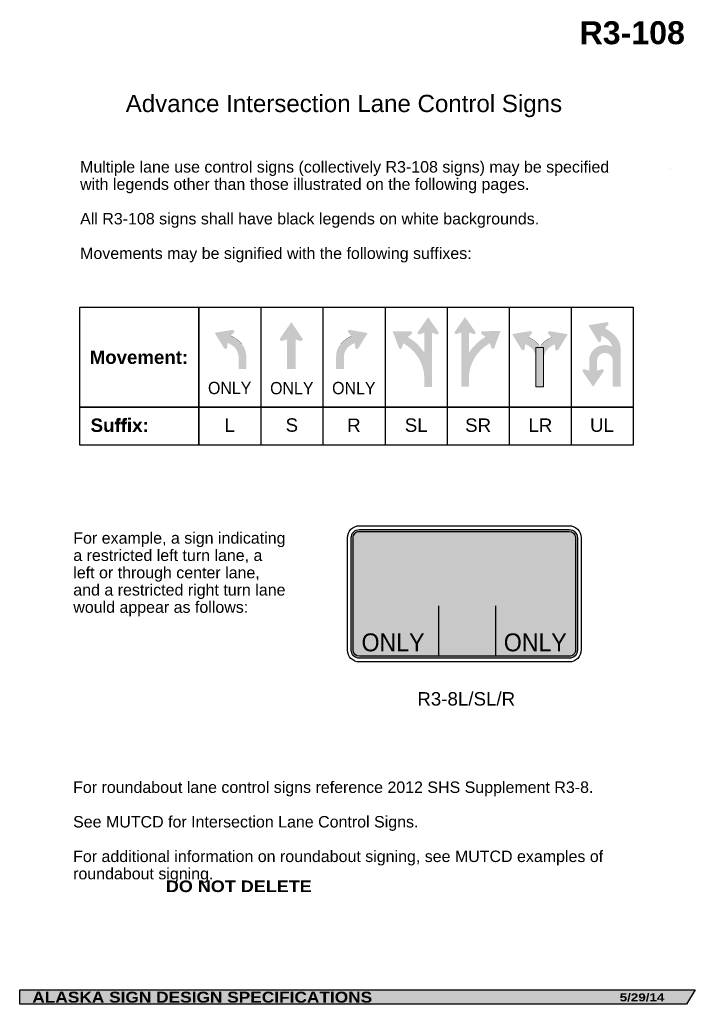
# Model space of a CAD drawing. Header units: feet. Extents: x 0.6 to 7.7, y 0 to 10.3.
import ezdxf
from ezdxf.enums import TextEntityAlignment as Align

# ---------------------------------------------------------------- set-up
doc = ezdxf.new("R2010")
doc.units = ezdxf.units.FT
doc.header["$MEASUREMENT"] = 0
doc.layers.add('Sign', color=7, linetype='Continuous')
doc.styles.add('ARIAL', font='arial.ttf')
doc.styles.add('ARIAL B', font='arialbd.ttf')
doc.styles.add('ARIAL BLACK B', font='ariblk.ttf')
doc.styles.add('ARIAL BLACK BI', font='ariblk.ttf')
doc.styles.add('FHWA SERIES D2000EX', font='txt')

msp = doc.modelspace()

# ---------------------------------------------------------------- hatches: boundary and pattern name
h = msp.add_hatch(color=256)
h.dxf.hatch_style = 1
h.paths.add_polyline_path([(4.155, 4.973, 0.420867), (4.07, 4.886), (4.07, 3.718, 0.414214), (4.155, 3.633), (6.34, 3.633, 0.417475), (6.425, 3.72), (6.425, 4.888, 0.412782), (6.34, 4.973)])
at = {"true_color": 0xffffff}
h = msp.add_hatch(color=7, dxfattribs=at)
h.dxf.hatch_style = 1
h.paths.add_polyline_path([(4.155, 4.953, 0.421824), (4.09, 4.886), (4.09, 3.718, 0.414214), (4.155, 3.653), (6.34, 3.653, 0.417942), (6.405, 3.72), (6.405, 4.888, 0.412606), (6.34, 4.953)])
at = {"layer": 'Sign', "true_color": 0x000000}
for points in [[(4.649, 6.89), (4.613, 6.914), (4.597, 6.867), (4.597, 6.865), (4.596, 6.864), (4.595, 6.862), (4.593, 6.86), (4.591, 6.858), (4.588, 6.856), (4.587, 6.856), (4.585, 6.855), (4.582, 6.855), (4.58, 6.855), (4.578, 6.856), (4.576, 6.856), (4.575, 6.857), (4.573, 6.858), (4.571, 6.86), (4.569, 6.862), (4.568, 6.864), (4.567, 6.865), (4.534, 6.952), (4.512, 7.012), (4.501, 7.039), (4.691, 7.037), (4.693, 7.037), (4.694, 7.036), (4.697, 7.035), (4.699, 7.033), (4.7, 7.032), (4.701, 7.031), (4.702, 7.029), (4.703, 7.028), (4.704, 7.026), (4.704, 7.024), (4.704, 7.021), (4.704, 7.018), (4.703, 7.015), (4.702, 7.013), (4.7, 7.01), (4.698, 7.009), (4.659, 6.979), (4.696, 6.953), (4.707, 6.946), (4.717, 6.939), (4.726, 6.932), (4.734, 6.926), (4.743, 6.918), (4.75, 6.911), (4.759, 6.903), (4.768, 6.893), (4.773, 6.888), (4.778, 6.883), (4.787, 6.873), (4.795, 6.864), (4.803, 6.854), (4.81, 6.845), (4.817, 6.836), (4.831, 6.816), (4.831, 7.023), (4.783, 7.008), (4.782, 7.008), (4.78, 7.008), (4.778, 7.008), (4.775, 7.008), (4.772, 7.009), (4.769, 7.01), (4.768, 7.011), (4.766, 7.012), (4.765, 7.014), (4.763, 7.015), (4.762, 7.019), (4.762, 7.021), (4.761, 7.023), (4.761, 7.024), (4.762, 7.026), (4.762, 7.028), (4.763, 7.031), (4.764, 7.032), (4.818, 7.108), (4.854, 7.161), (4.867, 7.178), (4.871, 7.185), (4.978, 7.03), (4.979, 7.029), (4.979, 7.027), (4.979, 7.024), (4.979, 7.022), (4.979, 7.019), (4.978, 7.017), (4.977, 7.015), (4.976, 7.014), (4.974, 7.012), (4.972, 7.01), (4.97, 7.009), (4.967, 7.008), (4.965, 7.008), (4.962, 7.008), (4.961, 7.008), (4.959, 7.008), (4.911, 7.023), (4.911, 6.741), (4.911, 6.458), (4.831, 6.458), (4.831, 6.545), (4.83, 6.555), (4.83, 6.565), (4.829, 6.576), (4.829, 6.586), (4.827, 6.597), (4.826, 6.608), (4.824, 6.618), (4.822, 6.63), (4.82, 6.641), (4.817, 6.653), (4.813, 6.664), (4.81, 6.676), (4.806, 6.688), (4.801, 6.699), (4.796, 6.711), (4.79, 6.723), (4.783, 6.738), (4.776, 6.751), (4.772, 6.758), (4.768, 6.765), (4.764, 6.771), (4.76, 6.777), (4.751, 6.789), (4.743, 6.801), (4.734, 6.812), (4.725, 6.823), (4.715, 6.833), (4.706, 6.843), (4.696, 6.852), (4.687, 6.86), (4.677, 6.868), (4.668, 6.876), (4.658, 6.883)], [(5.478, 6.891), (5.514, 6.916), (5.529, 6.869), (5.529, 6.867), (5.53, 6.866), (5.531, 6.864), (5.533, 6.862), (5.535, 6.86), (5.538, 6.858), (5.54, 6.858), (5.542, 6.857), (5.544, 6.857), (5.546, 6.857), (5.548, 6.858), (5.55, 6.858), (5.552, 6.859), (5.553, 6.86), (5.556, 6.862), (5.557, 6.864), (5.559, 6.866), (5.56, 6.867), (5.592, 6.954), (5.615, 7.014), (5.625, 7.041), (5.436, 7.039), (5.434, 7.039), (5.432, 7.038), (5.43, 7.037), (5.428, 7.035), (5.426, 7.034), (5.425, 7.033), (5.424, 7.031), (5.424, 7.03), (5.423, 7.028), (5.422, 7.026), (5.422, 7.023), (5.422, 7.02), (5.423, 7.017), (5.424, 7.015), (5.427, 7.012), (5.428, 7.011), (5.467, 6.981), (5.43, 6.955), (5.419, 6.948), (5.409, 6.941), (5.401, 6.934), (5.392, 6.927), (5.384, 6.92), (5.376, 6.912), (5.368, 6.904), (5.358, 6.895), (5.353, 6.89), (5.349, 6.885), (5.34, 6.875), (5.332, 6.866), (5.324, 6.856), (5.316, 6.847), (5.309, 6.837), (5.296, 6.817), (5.296, 7.025), (5.343, 7.01), (5.345, 7.009), (5.347, 7.009), (5.349, 7.009), (5.352, 7.009), (5.355, 7.01), (5.358, 7.012), (5.359, 7.013), (5.36, 7.014), (5.362, 7.016), (5.363, 7.017), (5.365, 7.021), (5.365, 7.023), (5.365, 7.025), (5.365, 7.026), (5.365, 7.028), (5.364, 7.03), (5.363, 7.033), (5.362, 7.034), (5.309, 7.11), (5.272, 7.162), (5.26, 7.18), (5.255, 7.187), (5.148, 7.032), (5.148, 7.031), (5.147, 7.029), (5.147, 7.026), (5.147, 7.024), (5.148, 7.021), (5.148, 7.019), (5.149, 7.017), (5.15, 7.016), (5.152, 7.014), (5.154, 7.012), (5.157, 7.011), (5.159, 7.01), (5.162, 7.009), (5.164, 7.009), (5.166, 7.01), (5.167, 7.01), (5.215, 7.025), (5.215, 6.742), (5.215, 6.46), (5.296, 6.46), (5.296, 6.547), (5.296, 6.557), (5.296, 6.567), (5.297, 6.577), (5.298, 6.588), (5.299, 6.598), (5.301, 6.609), (5.302, 6.62), (5.304, 6.632), (5.307, 6.643), (5.31, 6.654), (5.313, 6.666), (5.317, 6.678), (5.321, 6.689), (5.326, 6.701), (5.331, 6.713), (5.336, 6.725), (5.343, 6.739), (5.35, 6.753), (5.354, 6.76), (5.358, 6.766), (5.362, 6.773), (5.366, 6.779), (5.375, 6.791), (5.383, 6.803), (5.392, 6.814), (5.402, 6.824), (5.411, 6.835), (5.421, 6.844), (5.43, 6.854), (5.44, 6.862), (5.45, 6.87), (5.459, 6.878), (5.468, 6.885)], [(3.401, 6.954), (3.35, 6.938), (3.348, 6.937), (3.346, 6.937), (3.343, 6.937), (3.341, 6.937), (3.338, 6.938), (3.336, 6.939), (3.334, 6.94), (3.333, 6.941), (3.331, 6.942), (3.329, 6.944), (3.328, 6.946), (3.327, 6.948), (3.326, 6.95), (3.326, 6.952), (3.326, 6.954), (3.326, 6.957), (3.326, 6.959), (3.327, 6.96), (3.328, 6.963), (3.329, 6.965), (3.387, 7.049), (3.427, 7.107), (3.441, 7.126), (3.446, 7.134), (3.562, 6.962), (3.563, 6.961), (3.563, 6.958), (3.564, 6.956), (3.564, 6.953), (3.563, 6.95), (3.562, 6.948), (3.561, 6.946), (3.56, 6.944), (3.559, 6.943), (3.557, 6.941), (3.556, 6.94), (3.554, 6.939), (3.553, 6.938), (3.55, 6.937), (3.547, 6.937), (3.545, 6.937), (3.543, 6.937), (3.541, 6.938), (3.49, 6.954), (3.49, 6.644), (3.401, 6.644)], [(6.825, 6.983), (6.829, 6.979), (6.832, 6.975), (6.839, 6.966), (6.845, 6.957), (6.85, 6.949), (6.855, 6.94), (6.857, 6.935), (6.859, 6.931), (6.862, 6.922), (6.864, 6.918), (6.866, 6.913), (6.868, 6.904), (6.869, 6.9), (6.871, 6.894), (6.873, 6.885), (6.874, 6.875), (6.874, 6.87), (6.875, 6.865), (6.875, 6.86), (6.876, 6.854), (6.876, 6.844), (6.876, 6.832), (6.876, 6.709), (6.793, 6.709), (6.793, 6.832), (6.793, 6.839), (6.793, 6.847), (6.792, 6.854), (6.792, 6.861), (6.79, 6.867), (6.789, 6.874), (6.787, 6.88), (6.786, 6.886), (6.784, 6.892), (6.781, 6.898), (6.778, 6.904), (6.775, 6.91), (6.772, 6.915), (6.768, 6.921), (6.764, 6.927), (6.76, 6.934), (6.757, 6.937), (6.754, 6.939), (6.749, 6.945), (6.747, 6.948), (6.743, 6.951), (6.737, 6.956), (6.73, 6.961), (6.724, 6.966), (6.717, 6.97), (6.71, 6.974), (6.698, 6.982), (6.688, 6.987), (6.679, 6.992), (6.677, 6.993), (6.671, 6.944), (6.671, 6.942), (6.67, 6.94), (6.669, 6.938), (6.668, 6.935), (6.666, 6.932), (6.665, 6.931), (6.663, 6.93), (6.662, 6.929), (6.66, 6.927), (6.657, 6.927), (6.654, 6.926), (6.653, 6.927), (6.65, 6.927), (6.648, 6.927), (6.647, 6.928), (6.646, 6.929), (6.644, 6.93), (6.643, 6.931), (6.642, 6.932), (6.641, 6.933), (6.64, 6.935), (6.54, 7.102), (6.732, 7.134), (6.734, 7.134), (6.736, 7.134), (6.738, 7.134), (6.74, 7.133), (6.741, 7.133), (6.744, 7.131), (6.745, 7.129), (6.746, 7.128), (6.748, 7.127), (6.748, 7.124), (6.749, 7.123), (6.749, 7.121), (6.749, 7.118), (6.748, 7.115), (6.748, 7.112), (6.746, 7.109), (6.745, 7.108), (6.744, 7.106), (6.71, 7.069), (6.714, 7.068), (6.722, 7.064), (6.735, 7.057), (6.742, 7.053), (6.75, 7.048), (6.759, 7.042), (6.768, 7.036), (6.778, 7.029), (6.787, 7.021), (6.797, 7.013), (6.802, 7.008), (6.807, 7.004), (6.811, 6.999), (6.816, 6.994), (6.821, 6.989)], [(2.745, 6.863), (2.747, 6.864), (2.65, 7.023), (2.648, 7.021)], [(2.649, 7.023), (2.649, 7.021), (2.836, 7.052), (2.836, 7.054)], [(2.927, 6.909), (2.934, 6.901), (2.94, 6.892), (2.946, 6.884), (2.951, 6.876), (2.956, 6.868), (2.96, 6.859), (2.963, 6.851), (2.966, 6.842), (2.969, 6.833), (2.971, 6.824), (2.972, 6.815), (2.974, 6.806), (2.975, 6.796), (2.976, 6.786), (2.976, 6.781), (2.976, 6.775), (2.976, 6.764), (2.976, 6.647), (2.896, 6.647), (2.896, 6.764), (2.896, 6.772), (2.896, 6.775), (2.896, 6.779), (2.895, 6.786), (2.894, 6.792), (2.893, 6.798), (2.892, 6.804), (2.89, 6.81), (2.889, 6.816), (2.886, 6.822), (2.884, 6.827), (2.881, 6.833), (2.878, 6.839), (2.875, 6.844), (2.871, 6.85), (2.863, 6.862), (2.861, 6.865), (2.858, 6.867), (2.856, 6.87), (2.853, 6.872), (2.847, 6.878), (2.841, 6.883), (2.835, 6.888), (2.828, 6.892), (2.822, 6.896), (2.816, 6.9), (2.804, 6.907), (2.794, 6.913), (2.785, 6.917), (2.783, 6.918), (2.777, 6.871), (2.776, 6.87), (2.776, 6.868), (2.775, 6.866), (2.774, 6.863), (2.772, 6.86), (2.771, 6.859), (2.77, 6.858), (2.768, 6.857), (2.766, 6.856), (2.763, 6.855), (2.761, 6.855), (2.759, 6.855), (2.757, 6.855), (2.755, 6.856), (2.753, 6.857), (2.751, 6.858), (2.749, 6.86), (2.748, 6.862), (2.747, 6.863), (2.747, 6.863), (2.649, 7.022), (2.836, 7.053), (2.838, 7.053), (2.84, 7.053), (2.842, 7.053), (2.845, 7.052), (2.848, 7.05), (2.849, 7.049), (2.85, 7.047), (2.852, 7.044), (2.853, 7.042), (2.853, 7.041), (2.853, 7.037), (2.852, 7.034), (2.852, 7.033), (2.851, 7.032), (2.85, 7.03), (2.849, 7.028), (2.848, 7.027), (2.816, 6.991), (2.819, 6.99), (2.826, 6.986), (2.832, 6.983), (2.838, 6.98), (2.854, 6.971), (2.863, 6.965), (2.867, 6.962), (2.872, 6.959), (2.881, 6.953), (2.89, 6.946), (2.899, 6.938), (2.904, 6.933), (2.909, 6.929), (2.913, 6.924), (2.918, 6.919), (2.923, 6.915)], [(2.816, 6.992), (2.827, 6.987), (2.854, 6.972), (2.872, 6.96), (2.891, 6.947), (2.9, 6.939), (2.909, 6.93), (2.919, 6.92), (2.928, 6.91), (2.926, 6.908), (2.917, 6.919), (2.908, 6.928), (2.898, 6.937), (2.889, 6.945), (2.871, 6.958), (2.853, 6.97), (2.825, 6.985), (2.815, 6.989)], [(3.962, 6.908), (3.955, 6.899), (3.948, 6.891), (3.943, 6.883), (3.937, 6.874), (3.933, 6.866), (3.929, 6.857), (3.925, 6.849), (3.922, 6.84), (3.92, 6.832), (3.917, 6.823), (3.916, 6.814), (3.915, 6.804), (3.914, 6.794), (3.913, 6.784), (3.913, 6.779), (3.912, 6.773), (3.912, 6.762), (3.912, 6.645), (3.993, 6.645), (3.993, 6.762), (3.993, 6.77), (3.993, 6.773), (3.993, 6.777), (3.994, 6.784), (3.994, 6.79), (3.995, 6.796), (3.997, 6.803), (3.998, 6.809), (4, 6.814), (4.002, 6.82), (4.004, 6.826), (4.007, 6.832), (4.01, 6.837), (4.013, 6.842), (4.017, 6.848), (4.026, 6.86), (4.028, 6.863), (4.03, 6.865), (4.033, 6.868), (4.035, 6.871), (4.041, 6.876), (4.047, 6.881), (4.054, 6.886), (4.06, 6.891), (4.066, 6.895), (4.073, 6.899), (4.085, 6.906), (4.095, 6.911), (4.104, 6.915), (4.106, 6.916), (4.112, 6.869), (4.112, 6.868), (4.112, 6.866), (4.113, 6.864), (4.114, 6.861), (4.116, 6.858), (4.118, 6.857), (4.119, 6.856), (4.121, 6.855), (4.123, 6.854), (4.125, 6.853), (4.128, 6.853), (4.13, 6.853), (4.132, 6.853), (4.133, 6.854), (4.135, 6.855), (4.138, 6.856), (4.14, 6.858), (4.141, 6.86), (4.141, 6.861), (4.141, 6.861), (4.239, 7.02), (4.053, 7.052), (4.051, 7.052), (4.049, 7.052), (4.046, 7.051), (4.044, 7.05), (4.041, 7.048), (4.04, 7.047), (4.038, 7.046), (4.036, 7.042), (4.036, 7.041), (4.035, 7.039), (4.035, 7.036), (4.036, 7.033), (4.037, 7.032), (4.037, 7.03), (4.038, 7.028), (4.04, 7.026), (4.041, 7.025), (4.073, 6.989), (4.07, 6.988), (4.062, 6.984), (4.057, 6.982), (4.05, 6.978), (4.035, 6.969), (4.026, 6.964), (4.021, 6.961), (4.017, 6.958), (4.008, 6.951), (3.998, 6.944), (3.989, 6.936), (3.984, 6.931), (3.98, 6.927), (3.975, 6.922), (3.97, 6.917), (3.966, 6.913)], [(4.073, 6.99), (4.062, 6.985), (4.034, 6.97), (4.016, 6.959), (3.998, 6.945), (3.989, 6.937), (3.979, 6.928), (3.97, 6.918), (3.961, 6.908), (3.963, 6.907), (3.972, 6.917), (3.981, 6.926), (3.99, 6.935), (3.999, 6.943), (4.018, 6.957), (4.036, 6.968), (4.063, 6.983), (4.073, 6.988)], [(4.239, 7.021), (4.239, 7.019), (4.053, 7.05), (4.053, 7.053)], [(4.143, 6.861), (4.141, 6.862), (4.238, 7.021), (4.24, 7.019)], [(5.844, 6.849), (5.846, 6.85), (5.749, 7.009), (5.747, 7.007)], [(5.748, 7.009), (5.748, 7.007), (5.935, 7.038), (5.935, 7.041)], [(6.026, 6.896), (6.033, 6.887), (6.039, 6.879), (6.045, 6.871), (6.05, 6.862), (6.055, 6.854), (6.059, 6.845), (6.062, 6.837), (6.065, 6.829), (6.067, 6.82), (6.07, 6.811), (6.071, 6.802), (6.073, 6.792), (6.074, 6.782), (6.075, 6.772), (6.075, 6.767), (6.075, 6.761), (6.075, 6.75), (6.075, 6.633), (5.994, 6.633), (5.994, 6.75), (5.994, 6.758), (5.994, 6.761), (5.994, 6.765), (5.993, 6.772), (5.993, 6.778), (5.992, 6.784), (5.99, 6.791), (5.989, 6.797), (5.987, 6.802), (5.985, 6.808), (5.983, 6.814), (5.98, 6.82), (5.977, 6.825), (5.974, 6.83), (5.97, 6.836), (5.962, 6.848), (5.96, 6.851), (5.957, 6.853), (5.955, 6.856), (5.952, 6.859), (5.946, 6.864), (5.94, 6.869), (5.934, 6.874), (5.927, 6.879), (5.921, 6.883), (5.914, 6.887), (5.903, 6.894), (5.893, 6.899), (5.884, 6.904), (5.882, 6.905), (5.876, 6.857), (5.875, 6.856), (5.875, 6.854), (5.874, 6.852), (5.873, 6.849), (5.871, 6.846), (5.87, 6.845), (5.869, 6.844), (5.867, 6.843), (5.865, 6.842), (5.862, 6.841), (5.86, 6.841), (5.858, 6.841), (5.856, 6.841), (5.854, 6.842), (5.852, 6.843), (5.85, 6.844), (5.848, 6.846), (5.847, 6.848), (5.846, 6.849), (5.846, 6.849), (5.748, 7.008), (5.935, 7.04), (5.937, 7.04), (5.939, 7.04), (5.941, 7.039), (5.944, 7.038), (5.947, 7.036), (5.948, 7.035), (5.949, 7.034), (5.951, 7.03), (5.952, 7.029), (5.952, 7.027), (5.952, 7.024), (5.951, 7.021), (5.951, 7.02), (5.95, 7.018), (5.949, 7.016), (5.948, 7.014), (5.947, 7.013), (5.914, 6.977), (5.917, 6.976), (5.925, 6.972), (5.931, 6.97), (5.937, 6.966), (5.953, 6.957), (5.962, 6.952), (5.966, 6.949), (5.971, 6.946), (5.98, 6.939), (5.989, 6.932), (5.998, 6.924), (6.003, 6.919), (6.008, 6.915), (6.012, 6.91), (6.017, 6.906), (6.022, 6.901)], [(5.914, 6.978), (5.926, 6.973), (5.953, 6.958), (5.971, 6.947), (5.989, 6.933), (5.999, 6.925), (6.008, 6.916), (6.018, 6.907), (6.027, 6.896), (6.025, 6.895), (6.016, 6.905), (6.007, 6.914), (5.997, 6.923), (5.988, 6.931), (5.97, 6.945), (5.952, 6.956), (5.924, 6.971), (5.914, 6.976)], [(6.045, 6.894), (6.038, 6.886), (6.032, 6.877), (6.026, 6.869), (6.021, 6.861), (6.016, 6.852), (6.012, 6.844), (6.009, 6.835), (6.006, 6.827), (6.004, 6.818), (6.001, 6.809), (6, 6.8), (5.998, 6.791), (5.997, 6.781), (5.996, 6.771), (5.996, 6.765), (5.996, 6.76), (5.996, 6.749), (5.996, 6.632), (6.077, 6.632), (6.077, 6.749), (6.077, 6.756), (6.077, 6.76), (6.077, 6.763), (6.078, 6.77), (6.078, 6.777), (6.079, 6.783), (6.08, 6.789), (6.082, 6.795), (6.083, 6.801), (6.086, 6.807), (6.088, 6.812), (6.091, 6.818), (6.094, 6.824), (6.097, 6.829), (6.101, 6.835), (6.109, 6.846), (6.111, 6.849), (6.114, 6.852), (6.116, 6.855), (6.119, 6.857), (6.125, 6.863), (6.131, 6.868), (6.137, 6.873), (6.144, 6.877), (6.15, 6.881), (6.156, 6.885), (6.168, 6.892), (6.178, 6.898), (6.187, 6.902), (6.189, 6.903), (6.195, 6.856), (6.196, 6.854), (6.196, 6.852), (6.197, 6.85), (6.198, 6.848), (6.2, 6.845), (6.201, 6.844), (6.202, 6.843), (6.204, 6.841), (6.206, 6.84), (6.209, 6.84), (6.211, 6.84), (6.213, 6.84), (6.215, 6.84), (6.217, 6.84), (6.219, 6.841), (6.221, 6.843), (6.223, 6.845), (6.224, 6.846), (6.225, 6.847), (6.225, 6.848), (6.323, 7.007), (6.136, 7.038), (6.134, 7.038), (6.132, 7.038), (6.13, 7.038), (6.127, 7.037), (6.124, 7.035), (6.123, 7.034), (6.122, 7.032), (6.12, 7.029), (6.119, 7.027), (6.119, 7.026), (6.119, 7.022), (6.12, 7.019), (6.12, 7.018), (6.121, 7.017), (6.122, 7.015), (6.123, 7.013), (6.124, 7.011), (6.156, 6.976), (6.154, 6.975), (6.146, 6.971), (6.14, 6.968), (6.134, 6.965), (6.118, 6.956), (6.109, 6.95), (6.105, 6.947), (6.1, 6.944), (6.091, 6.938), (6.082, 6.93), (6.073, 6.922), (6.068, 6.918), (6.063, 6.913), (6.059, 6.909), (6.054, 6.904), (6.049, 6.9)], [(6.156, 6.977), (6.145, 6.972), (6.118, 6.957), (6.1, 6.945), (6.081, 6.931), (6.072, 6.923), (6.063, 6.914), (6.053, 6.905), (6.044, 6.895), (6.046, 6.893), (6.055, 6.903), (6.064, 6.912), (6.074, 6.921), (6.083, 6.929), (6.101, 6.943), (6.119, 6.955), (6.147, 6.97), (6.157, 6.974)], [(6.323, 7.008), (6.323, 7.005), (6.136, 7.037), (6.136, 7.039)], [(6.227, 6.847), (6.225, 6.849), (6.322, 7.007), (6.324, 7.006)], [(6.794, 6.731), (6.794, 6.735), (6.793, 6.739), (6.792, 6.747), (6.791, 6.751), (6.79, 6.755), (6.789, 6.759), (6.787, 6.763), (6.786, 6.766), (6.784, 6.77), (6.782, 6.773), (6.78, 6.777), (6.777, 6.78), (6.775, 6.783), (6.772, 6.786), (6.77, 6.789), (6.767, 6.792), (6.764, 6.794), (6.761, 6.797), (6.757, 6.799), (6.754, 6.801), (6.751, 6.803), (6.747, 6.805), (6.743, 6.806), (6.74, 6.808), (6.736, 6.809), (6.732, 6.81), (6.728, 6.811), (6.724, 6.812), (6.72, 6.812), (6.716, 6.813), (6.712, 6.813), (6.708, 6.813), (6.703, 6.812), (6.695, 6.811), (6.691, 6.81), (6.687, 6.809), (6.684, 6.808), (6.68, 6.806), (6.676, 6.805), (6.673, 6.803), (6.669, 6.801), (6.666, 6.799), (6.663, 6.797), (6.66, 6.794), (6.657, 6.792), (6.654, 6.789), (6.651, 6.786), (6.649, 6.783), (6.646, 6.78), (6.644, 6.777), (6.642, 6.773), (6.64, 6.77), (6.638, 6.766), (6.636, 6.763), (6.635, 6.759), (6.634, 6.755), (6.632, 6.751), (6.632, 6.747), (6.631, 6.743), (6.63, 6.739), (6.63, 6.735), (6.63, 6.731), (6.63, 6.628), (6.678, 6.643), (6.679, 6.644), (6.681, 6.644), (6.683, 6.644), (6.686, 6.644), (6.687, 6.643), (6.689, 6.643), (6.692, 6.641), (6.693, 6.64), (6.695, 6.639), (6.697, 6.637), (6.698, 6.635), (6.699, 6.634), (6.699, 6.632), (6.7, 6.63), (6.7, 6.628), (6.7, 6.625), (6.699, 6.622), (6.698, 6.62), (6.697, 6.618), (6.589, 6.461), (6.48, 6.62), (6.479, 6.622), (6.479, 6.624), (6.479, 6.626), (6.479, 6.629), (6.479, 6.631), (6.48, 6.632), (6.48, 6.634), (6.481, 6.636), (6.482, 6.637), (6.484, 6.639), (6.484, 6.64), (6.485, 6.64), (6.486, 6.641), (6.488, 6.642), (6.489, 6.642), (6.49, 6.643), (6.492, 6.643), (6.494, 6.644), (6.496, 6.644), (6.498, 6.643), (6.5, 6.643), (6.548, 6.628), (6.548, 6.731), (6.548, 6.739), (6.549, 6.748), (6.55, 6.756), (6.551, 6.764), (6.552, 6.768), (6.553, 6.772), (6.555, 6.78), (6.558, 6.787), (6.561, 6.795), (6.563, 6.798), (6.564, 6.802), (6.568, 6.809), (6.572, 6.816), (6.576, 6.822), (6.581, 6.829), (6.585, 6.835), (6.591, 6.841), (6.596, 6.846), (6.599, 6.849), (6.602, 6.852), (6.605, 6.855), (6.608, 6.857), (6.614, 6.862), (6.62, 6.866), (6.627, 6.871), (6.63, 6.873), (6.634, 6.875), (6.641, 6.878), (6.648, 6.882), (6.656, 6.885), (6.663, 6.887), (6.671, 6.89), (6.675, 6.89), (6.679, 6.891), (6.687, 6.893), (6.691, 6.893), (6.695, 6.894), (6.699, 6.894), (6.703, 6.895), (6.712, 6.895), (6.72, 6.895), (6.729, 6.894), (6.737, 6.893), (6.745, 6.891), (6.749, 6.89), (6.753, 6.89), (6.76, 6.887), (6.768, 6.885), (6.776, 6.882), (6.779, 6.88), (6.783, 6.878), (6.79, 6.875), (6.796, 6.871), (6.803, 6.866), (6.81, 6.862), (6.816, 6.857), (6.822, 6.852), (6.827, 6.846), (6.83, 6.844), (6.833, 6.841), (6.835, 6.838), (6.838, 6.835), (6.843, 6.829), (6.847, 6.822), (6.852, 6.816), (6.854, 6.812), (6.856, 6.809), (6.859, 6.802), (6.863, 6.795), (6.865, 6.787), (6.868, 6.78), (6.87, 6.772), (6.871, 6.768), (6.872, 6.764), (6.874, 6.756), (6.874, 6.752), (6.875, 6.748), (6.875, 6.743), (6.875, 6.739), (6.875, 6.731), (6.875, 6.461), (6.794, 6.461)], [(5.994, 6.871), (6.074, 6.871), (6.074, 6.461), (5.994, 6.461)], [(5.055, 4.47), (5.003, 4.505), (4.98, 4.437), (4.98, 4.434), (4.978, 4.432), (4.977, 4.429), (4.975, 4.426), (4.971, 4.424), (4.967, 4.421), (4.965, 4.421), (4.962, 4.42), (4.958, 4.42), (4.955, 4.42), (4.952, 4.421), (4.949, 4.421), (4.947, 4.422), (4.945, 4.424), (4.941, 4.426), (4.939, 4.429), (4.937, 4.432), (4.936, 4.434), (4.889, 4.561), (4.856, 4.647), (4.84, 4.687), (5.116, 4.684), (5.119, 4.683), (5.121, 4.683), (5.125, 4.68), (5.128, 4.678), (5.13, 4.677), (5.131, 4.675), (5.133, 4.672), (5.133, 4.67), (5.135, 4.667), (5.136, 4.665), (5.136, 4.66), (5.136, 4.656), (5.134, 4.652), (5.133, 4.649), (5.129, 4.644), (5.127, 4.643), (5.07, 4.6), (5.124, 4.562), (5.14, 4.551), (5.154, 4.541), (5.167, 4.531), (5.179, 4.522), (5.191, 4.511), (5.203, 4.5), (5.215, 4.488), (5.229, 4.475), (5.236, 4.468), (5.242, 4.46), (5.255, 4.446), (5.267, 4.432), (5.278, 4.418), (5.289, 4.405), (5.299, 4.391), (5.32, 4.362), (5.32, 4.663), (5.25, 4.641), (5.248, 4.641), (5.245, 4.641), (5.242, 4.641), (5.238, 4.641), (5.234, 4.642), (5.229, 4.644), (5.228, 4.646), (5.226, 4.647), (5.224, 4.65), (5.221, 4.652), (5.219, 4.658), (5.219, 4.66), (5.219, 4.663), (5.219, 4.665), (5.219, 4.667), (5.22, 4.671), (5.221, 4.675), (5.223, 4.677), (5.3, 4.787), (5.353, 4.863), (5.371, 4.888), (5.378, 4.898), (5.533, 4.674), (5.535, 4.672), (5.535, 4.669), (5.535, 4.665), (5.535, 4.662), (5.535, 4.657), (5.533, 4.655), (5.532, 4.652), (5.53, 4.65), (5.528, 4.648), (5.524, 4.645), (5.521, 4.643), (5.517, 4.641), (5.514, 4.641), (5.51, 4.641), (5.508, 4.641), (5.506, 4.641), (5.436, 4.663), (5.436, 4.253), (5.436, 3.843), (5.32, 3.843), (5.32, 3.97), (5.319, 3.983), (5.319, 3.998), (5.317, 4.014), (5.317, 4.029), (5.314, 4.044), (5.312, 4.06), (5.309, 4.076), (5.307, 4.092), (5.303, 4.109), (5.299, 4.125), (5.294, 4.142), (5.289, 4.159), (5.283, 4.176), (5.276, 4.193), (5.268, 4.211), (5.26, 4.228), (5.25, 4.249), (5.24, 4.268), (5.234, 4.278), (5.229, 4.288), (5.223, 4.297), (5.217, 4.306), (5.204, 4.324), (5.192, 4.341), (5.179, 4.357), (5.165, 4.372), (5.151, 4.387), (5.138, 4.401), (5.124, 4.415), (5.11, 4.427), (5.096, 4.439), (5.082, 4.45), (5.068, 4.46)], [(4.281, 4.579), (4.281, 4.576), (4.552, 4.621), (4.552, 4.625)], [(4.684, 4.414), (4.694, 4.402), (4.704, 4.389), (4.712, 4.378), (4.719, 4.366), (4.726, 4.353), (4.732, 4.341), (4.737, 4.329), (4.741, 4.317), (4.745, 4.304), (4.748, 4.291), (4.75, 4.278), (4.753, 4.264), (4.754, 4.249), (4.756, 4.235), (4.756, 4.227), (4.756, 4.219), (4.756, 4.203), (4.756, 4.033), (4.639, 4.033), (4.639, 4.203), (4.639, 4.214), (4.639, 4.219), (4.639, 4.224), (4.637, 4.234), (4.636, 4.244), (4.635, 4.252), (4.633, 4.262), (4.631, 4.27), (4.629, 4.278), (4.625, 4.287), (4.622, 4.295), (4.618, 4.304), (4.613, 4.312), (4.609, 4.319), (4.603, 4.328), (4.591, 4.345), (4.588, 4.349), (4.585, 4.353), (4.581, 4.357), (4.577, 4.361), (4.569, 4.369), (4.56, 4.376), (4.551, 4.383), (4.541, 4.389), (4.532, 4.395), (4.522, 4.401), (4.505, 4.411), (4.491, 4.419), (4.478, 4.426), (4.475, 4.427), (4.466, 4.358), (4.465, 4.356), (4.465, 4.353), (4.464, 4.351), (4.463, 4.347), (4.46, 4.343), (4.458, 4.341), (4.456, 4.34), (4.453, 4.338), (4.45, 4.336), (4.447, 4.335), (4.443, 4.335), (4.44, 4.335), (4.437, 4.335), (4.435, 4.336), (4.432, 4.338), (4.429, 4.34), (4.426, 4.343), (4.424, 4.345), (4.423, 4.346), (4.423, 4.347), (4.281, 4.578), (4.552, 4.623), (4.555, 4.623), (4.558, 4.623), (4.561, 4.623), (4.565, 4.621), (4.569, 4.618), (4.571, 4.617), (4.573, 4.615), (4.576, 4.61), (4.577, 4.607), (4.577, 4.605), (4.577, 4.6), (4.576, 4.596), (4.575, 4.594), (4.574, 4.592), (4.573, 4.589), (4.571, 4.586), (4.569, 4.584), (4.522, 4.532), (4.527, 4.531), (4.538, 4.525), (4.546, 4.522), (4.556, 4.516), (4.578, 4.504), (4.591, 4.496), (4.598, 4.491), (4.604, 4.487), (4.617, 4.478), (4.631, 4.467), (4.644, 4.455), (4.652, 4.449), (4.658, 4.442), (4.665, 4.436), (4.672, 4.428), (4.678, 4.422)], [(4.421, 4.346), (4.424, 4.348), (4.282, 4.579), (4.279, 4.576)], [(4.523, 4.534), (4.539, 4.527), (4.579, 4.505), (4.605, 4.488), (4.631, 4.468), (4.645, 4.457), (4.659, 4.444), (4.673, 4.43), (4.686, 4.415), (4.683, 4.413), (4.67, 4.428), (4.657, 4.441), (4.643, 4.454), (4.629, 4.465), (4.603, 4.485), (4.577, 4.502), (4.537, 4.524), (4.522, 4.53)], [(5.79, 4.396), (5.78, 4.384), (5.771, 4.372), (5.763, 4.36), (5.755, 4.348), (5.748, 4.335), (5.742, 4.323), (5.737, 4.311), (5.733, 4.299), (5.729, 4.286), (5.726, 4.273), (5.724, 4.26), (5.721, 4.246), (5.72, 4.232), (5.719, 4.217), (5.719, 4.209), (5.718, 4.201), (5.718, 4.185), (5.718, 4.015), (5.835, 4.015), (5.835, 4.185), (5.835, 4.196), (5.835, 4.201), (5.835, 4.206), (5.837, 4.216), (5.838, 4.226), (5.839, 4.234), (5.841, 4.244), (5.843, 4.252), (5.846, 4.26), (5.849, 4.269), (5.852, 4.277), (5.856, 4.286), (5.861, 4.294), (5.865, 4.302), (5.871, 4.31), (5.883, 4.327), (5.886, 4.331), (5.89, 4.335), (5.893, 4.339), (5.897, 4.343), (5.905, 4.351), (5.914, 4.358), (5.923, 4.365), (5.933, 4.372), (5.942, 4.377), (5.952, 4.383), (5.969, 4.393), (5.983, 4.401), (5.996, 4.408), (5.999, 4.409), (6.008, 4.34), (6.009, 4.338), (6.009, 4.335), (6.01, 4.333), (6.011, 4.329), (6.014, 4.325), (6.017, 4.323), (6.018, 4.322), (6.021, 4.32), (6.024, 4.318), (6.027, 4.317), (6.031, 4.317), (6.034, 4.317), (6.037, 4.317), (6.039, 4.318), (6.042, 4.32), (6.045, 4.322), (6.048, 4.325), (6.05, 4.327), (6.051, 4.328), (6.051, 4.329), (6.193, 4.56), (5.922, 4.605), (5.919, 4.605), (5.916, 4.605), (5.913, 4.605), (5.909, 4.603), (5.905, 4.6), (5.903, 4.599), (5.901, 4.597), (5.898, 4.592), (5.897, 4.589), (5.897, 4.587), (5.897, 4.582), (5.898, 4.578), (5.899, 4.576), (5.9, 4.574), (5.901, 4.571), (5.903, 4.569), (5.905, 4.566), (5.952, 4.514), (5.947, 4.513), (5.936, 4.507), (5.928, 4.504), (5.918, 4.499), (5.896, 4.486), (5.883, 4.478), (5.877, 4.473), (5.87, 4.469), (5.857, 4.46), (5.843, 4.449), (5.83, 4.437), (5.822, 4.431), (5.816, 4.424), (5.809, 4.418), (5.802, 4.41), (5.796, 4.404)], [(5.952, 4.516), (5.935, 4.509), (5.895, 4.487), (5.869, 4.47), (5.843, 4.45), (5.829, 4.439), (5.815, 4.426), (5.802, 4.412), (5.789, 4.397), (5.791, 4.395), (5.804, 4.41), (5.817, 4.423), (5.831, 4.436), (5.845, 4.447), (5.871, 4.468), (5.897, 4.484), (5.937, 4.506), (5.952, 4.512)], [(6.193, 4.561), (6.193, 4.558), (5.922, 4.603), (5.922, 4.607)], [(6.053, 4.328), (6.05, 4.33), (6.192, 4.561), (6.195, 4.558)], [(0.617, 0.178), (7.653, 0.178), (7.563, 0.028), (0.617, 0.028)]]:
    msp.add_hatch(color=18, dxfattribs=at).paths.add_polyline_path(points, flags=0)

# ---------------------------------------------------------------- linework, layer by layer
for points in [[(4.155, 5.013), (6.34, 5.013, -0.412841), (6.464, 4.888), (6.464, 3.72, -0.416911), (6.34, 3.594), (4.155, 3.594, -0.413968), (4.031, 3.718), (4.031, 4.886, -0.419557)], [(4.155, 4.973), (6.34, 4.973, -0.412594), (6.425, 4.888), (6.425, 3.72, -0.417475), (6.34, 3.633), (4.155, 3.633, -0.413968), (4.07, 3.718), (4.07, 4.886, -0.420679)]]:
    msp.add_lwpolyline(points, format="xyb", close=True)
at = {"color": 7, "true_color": 0xffffff}
msp.add_lwpolyline([(4.155, 4.953), (6.34, 4.953, -0.412391), (6.405, 4.888), (6.405, 3.72, -0.417942), (6.34, 3.653), (4.155, 3.653, -0.413968), (4.09, 3.718), (4.09, 4.886, -0.421609)], format="xyb", close=True, dxfattribs=at)
at = {"layer": 'Sign'}
msp.add_line((7.396, 8.737), (7.396, 8.737), dxfattribs=at)
at = {"layer": 'Sign', "color": 250, "lineweight": -3, "true_color": 0x1f1a17}
msp.add_line((7.396, 8.737), (7.396, 8.737), dxfattribs=at)
at = {"layer": 'Sign', "color": 18, "lineweight": -3, "true_color": 0x000000}
for p, q in [((3.129, 7.289), (3.129, 6.247)), ((3.775, 7.289), (3.775, 6.247)), ((4.422, 7.289), (4.422, 6.247)), ((5.068, 7.289), (5.068, 6.247)), ((5.715, 7.289), (5.715, 6.247)), ((6.361, 7.289), (6.361, 6.247)), ((3.129, 6.247), (3.129, 5.852)), ((3.775, 6.247), (3.775, 5.852)), ((4.422, 6.247), (4.422, 5.852)), ((5.068, 6.247), (5.068, 5.852)), ((5.715, 6.247), (5.715, 5.852)), ((6.361, 6.247), (6.361, 5.852)), ((4.983, 3.657), (4.983, 4.177)), ((5.575, 3.657), (5.575, 4.177))]:
    msp.add_line(p, q, dxfattribs=at)
for points in [[(1.243, 7.289), (2.482, 7.289), (2.482, 6.247), (1.243, 6.247)], [(2.482, 7.289), (7.008, 7.289), (7.008, 6.247), (2.482, 6.247)], [(1.242, 6.247), (2.482, 6.247), (2.482, 5.852), (1.242, 5.852)], [(2.482, 6.247), (7.008, 6.247), (7.008, 5.852), (2.482, 5.852)]]:
    msp.add_lwpolyline(points, close=True, dxfattribs=at)
at = {"layer": 'Sign', "color": 18, "lineweight": 0, "true_color": 0x000000}
msp.add_lwpolyline([(5.994, 6.871), (6.074, 6.871), (6.074, 6.461), (5.994, 6.461)], close=True, dxfattribs=at)
at = {"layer": 'Sign', "color": 250, "lineweight": -3, "true_color": 0x1f1a17}
msp.add_lwpolyline([(0.617, 0.178), (7.653, 0.178), (7.563, 0.028), (0.617, 0.028)], close=True, dxfattribs=at)

# ---------------------------------------------------------------- texts
at = {"char_height": 0.1191, "attachment_point": 1, "line_spacing_factor": 0.906801, "style": 'ARIAL'}
for s, width, insert in [('Multiple lane use control signs (collectively R3-108 signs) may be specified with legends other than those illustrated on the following pages.\\P\\PAll R3-108 signs shall have black legends on white backgrounds.\\P\\PMovements may be signified with the following suffixes:', 5.54531, (1.246, 8.811)), ('For example, a sign indicating a restricted left turn lane, a left or through center lane, and a restricted right turn lane would appear as follows:', 2.20694, (1.175, 4.945)), ('For roundabout lane control signs reference 2012 SHS Supplement R3-8.\\P\\PSee MUTCD for Intersection Lane Control Signs.\\P\\PFor additional information on roundabout signing, see MUTCD examples of roundabout signing.', 5.60476, (1.173, 2.349))]:
    msp.add_mtext_dynamic_manual_height_columns(s, width=width, gutter_width=1, heights=[0], dxfattribs=dict(at, insert=insert))
at = {"layer": 'Sign', "color": 18, "true_color": 0x000000}
for s, height, style, p, p2 in [('R3-108', 0.2393, 'ARIAL B', (6.448, 10.029), (7.545, 10.029)), ('Advance Intersection Lane Control Signs', 0.17953, 'ARIAL', (1.721, 9.322), (6.266, 9.322)), ('ONLY', 0.1283, 'FHWA SERIES D2000EX', (2.578, 6.384), (3.029, 6.384)), ('ONLY', 0.1283, 'FHWA SERIES D2000EX', (3.225, 6.382), (3.677, 6.382)), ('ONLY', 0.1283, 'FHWA SERIES D2000EX', (3.871, 6.383), (4.323, 6.383)), ('ONLY', 0.1863, 'FHWA SERIES D2000EX', (4.177, 3.705), (4.833, 3.705)), ('ONLY', 0.1863, 'FHWA SERIES D2000EX', (5.659, 3.705), (6.314, 3.705)), ('R3-8L/SL/R', 0.1396, 'ARIAL', (4.758, 3.14), (5.777, 3.14))]:
    msp.add_text(s, height=height, dxfattribs=dict(at, style=style)).set_placement(p, p2, align=Align.ALIGNED)
at = {"layer": 'Sign', "color": 250, "true_color": 0x1f1a17}
for s, height, style, p, p2 in [('Movement:', 0.139, 'ARIAL B', (1.346, 6.699), (2.371, 6.699)), ('Suffix:', 0.1396, 'ARIAL B', (1.355, 5.99), (1.962, 5.99)), ('S', 0.14, 'ARIAL', (3.386, 5.992), (3.516, 5.992)), ('SR', 0.1393, 'ARIAL', (5.256, 5.991), (5.526, 5.991)), ('u', 0.139, 'ARIAL B', (1.485, 5.99), (1.604, 5.99)), ('f', 0.127, 'ARIAL B', (1.604, 5.99), (1.668, 5.99)), ('f', 0.127, 'ARIAL B', (1.668, 5.99), (1.732, 5.99)), ('i', 0.14, 'ARIAL B', (1.732, 5.99), (1.787, 5.99)), ('x', 0.14, 'ARIAL B', (1.787, 5.99), (1.896, 5.99)), (':', 0.142, 'ARIAL B', (1.896, 5.99), (1.962, 5.99)), ('L', 0.14, 'ARIAL', (2.75, 5.991), (2.859, 5.991)), ('R', 0.139, 'ARIAL', (4.028, 5.991), (4.168, 5.991)), ('SL', 0.14, 'ARIAL', (4.627, 5.991), (4.866, 5.991)), ('LR', 0.1394, 'ARIAL', (5.915, 5.991), (6.164, 5.991)), ('UL', 0.1394, 'ARIAL', (6.557, 5.991), (6.806, 5.991))]:
    msp.add_text(s, height=height, dxfattribs=dict(at, style=style)).set_placement(p, p2, align=Align.ALIGNED)
at = {"layer": 'Sign', "color": 7, "true_color": 0xffffff}
for s, height, style, p, p2 in [('DO NOT DELETE', 0.12077, 'ARIAL BLACK B', (2.139, 1.197), (3.658, 1.197)), ('ALASKA SIGN DESIGN SPECIFICATIONS', 0.1142, 'ARIAL BLACK BI', (0.748, 0.045), (4.288, 0.045)), ('5/29/14', 0.0826, 'ARIAL BLACK BI', (6.866, 0.059), (7.331, 0.059))]:
    msp.add_text(s, height=height, dxfattribs=dict(at, style=style)).set_placement(p, p2, align=Align.ALIGNED)

doc.saveas('drawing.dxf')
